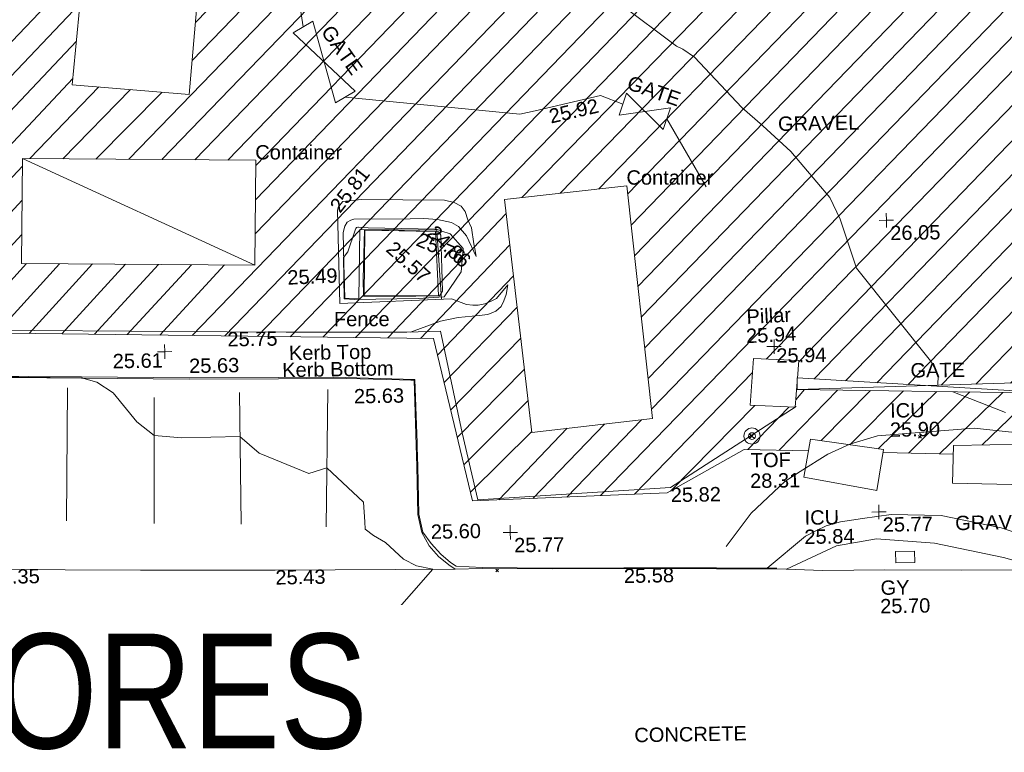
# Model space of a CAD drawing. Header units: millimetres. Extents: x -290717 to 520720, y -88450 to 287762.
# Tile 168 of 197: x -134881 to -109149, y 171987 to 191141. Entities that reach past the tile are written whole.
import ezdxf

# ---------------------------------------------------------------- set-up
doc = ezdxf.new("R2010")
doc.units = ezdxf.units.MM
doc.linetypes.add('IMPORT-UG_ELEC_STREET LIGHTING_QLB2 _2_', pattern=[2700, 1500, -300.0000000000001, 0, -250, 150, -300.0000000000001, 0, -200])
for name, color, linetype, lineweight, true_color in [('00__TOPO__TOP_OF_FENCE_SYMBOL', 7, 'Continuous', 9, 0x666666), ('00_TOPO_FENCE', 7, 'Continuous', 9, 0x3f7f4f), ('00_TOPO_GATE', 7, 'Continuous', 9, 0xa50000), ('00_TOPO_KERB_BOTTOM', 1, 'Continuous', 9, 0xff0000), ('00_TOPO_KERB_TOP', 7, 'Continuous', 9, 0xa500a5), ('00_TOPO_LEVEL_SPOT', 7, 'Continuous', 9, 0x666666), ('00_TOPO_ROAD_MARKING_WHITE_CONTINUOUS', 7, 'Continuous', 9, 0x999999), ('00_TOPO_SERV_GULLY', 7, 'Continuous', 9, 0x5252a5), ('00_TOPO_SERV_IC', 5, 'Continuous', 9, 0x0000ff), ('00_TOPO_TOP_OF_FENCE', 7, 'Continuous', 9, 0x666666), ('00_UAV_FENCE', 7, 'Continuous', 9, 0x264c2f), ('00_UAV_FORM_LINES', 7, 'Continuous', 9, 0x666666), ('00_UAV_GATE', 7, 'Continuous', 9, 0xa50000), ('00_UAV_LEVEL_SPOT', 7, 'Continuous', 9, 0x666666), ('00_UAV_SLOPE_BOTTOM', 30, 'Continuous', 9, 0xff7f00), ('00_UAV_SLOPE_TOP', 40, 'Continuous', 9, 0xffbf00), ('01_DTM_CONTOUR_MJR', 7, 'Continuous', 9, 0x7f3f00), ('01_DTM_CONTOUR_MNR', 7, 'Continuous', 9, 0xa5a552), ('12333-PUM-2D-U-0001-C01 - Rev2_REVIT IMPORT_dwg', 7, 'Continuous', 9, 0x767676), ('PUM-UNABLE TO SURVEY', 190, 'Continuous', 9, 0x7f00ff)]:
    doc.layers.add(name, color=color, linetype=linetype, lineweight=lineweight, true_color=true_color)
for name, color, linetype, lineweight in [('00_TOPO_PILLAR', 7, 'Continuous', 9), ('00_TOPO_ROAD_EDGE', 7, 'Continuous', 9), ('00_TOPO_SURFACE', 7, 'Continuous', 9), ('00_TOPO_SURVEY_TEXT', 7, 'Continuous', 9), ('00_UAV_CONTAINER', 7, 'Continuous', 9), ('A_RHA_Text', 7, 'Continuous', 9), ('GEN-TEXT', 7, 'Continuous', 9)]:
    doc.layers.add(name, color=color, linetype=linetype, lineweight=lineweight)
doc.styles.add('Arial Narrow', font='ARIALN.TTF', dxfattribs={"height": 3000})
doc.styles.add('Swis721 Lt BT_2', font='swissl.ttf', dxfattribs={"height": 375})

# ---------------------------------------------------------------- blocks, each defined once
blk = doc.blocks.new('12333-PUM-2D-U-0001-C01 - Rev2_REVIT IMPORT_dwg__U38-2077188-Site Location Plan Existing')
at = {"layer": '00_TOPO_GATE', "color": 9, "true_color": 0xe1aaaa}
for p, q in [((-13178.69442443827, 2833.765402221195), (-13291.74101257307, 2244.511253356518)), ((-56.52334856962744, -294.6270744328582), (-13178.69442443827, 2833.765402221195)), ((56.52334857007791, 294.6270744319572), (-13178.69442443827, 2833.765402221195)), ((56.52334857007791, 294.6270744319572), (-13291.74101257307, 2244.511253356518)), ((56.52334857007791, 294.6270744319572), (-56.52334856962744, -294.6270744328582))]:
    blk.add_line(p, q, dxfattribs=at)
blk = doc.blocks.new('12333-PUM-2D-U-0001-C01 - Rev2_REVIT IMPORT_dwg_MM-2077200-Site Location Plan Existing')
at = {"layer": '00_TOPO_LEVEL_SPOT', "color": 254, "true_color": 0xcccccc, "flags": 128}
for points in [[(0, -500.0000000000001), (0, 0), (-500.0000000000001, 0)], [(500.0000000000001, 0), (0, 0), (0, 500.0000000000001)]]:
    blk.add_lwpolyline(points, dxfattribs=at)
blk = doc.blocks.new('12333-PUM-2D-U-0001-C01 - Rev2_REVIT IMPORT_dwg_MSL_Node_LineworkTOF-2077201-Site Location Plan Existing')
at = {"layer": '00__TOPO__TOP_OF_FENCE_SYMBOL', "color": 254, "true_color": 0xcccccc, "flags": 128}
for points in [[(165.3591892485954, 165.3591892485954), (0, 0), (-165.3591892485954, 165.3591892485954)], [(165.3591892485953, -165.3591892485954), (0, 0), (-165.3591892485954, -165.3591892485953)]]:
    blk.add_lwpolyline(points, dxfattribs=at)
at = {"layer": '00__TOPO__TOP_OF_FENCE_SYMBOL', "color": 254, "true_color": 0xcccccc}
for radius in [562.5594001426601, 233.853208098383]:
    blk.add_circle((0, 0), radius, dxfattribs=at)
blk = doc.blocks.new('12333-PUM-2D-U-0001-C01 - Rev2_REVIT IMPORT_dwg__U54-2077584-Site Location Plan Existing')
at = {"layer": '00_UAV_GATE', "color": 9, "true_color": 0xe1aaaa, "flags": 128}
blk.add_lwpolyline([(259.918703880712, 149.8074343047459), (-259.918703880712, -149.8074343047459), (-808.081296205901, 2002.807434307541), (-1327.918703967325, 1703.192565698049)], close=True, dxfattribs=at)
blk = doc.blocks.new('12333-PUM-2D-U-0001-C01 - Rev2_REVIT IMPORT_dwg__U55-2077585-Site Location Plan Existing')
at = {"layer": '00_UAV_GATE', "color": 9, "true_color": 0xe1aaaa, "flags": 128}
blk.add_lwpolyline([(98.7193076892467, 283.2922489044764), (-98.7193076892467, -283.2922489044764), (-1046.28069232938, 682.2922488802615), (-1243.719307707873, 115.7077510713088)], close=True, dxfattribs=at)
blk = doc.blocks.new('12333-PUM-2D-U-0001-C01 - Rev2_REVIT IMPORT_dwg_UAV-2077255-Site Location Plan Existing')
at = {"layer": '00_UAV_LEVEL_SPOT', "color": 254, "true_color": 0xcccccc, "flags": 128}
for points in [[(0, -500.0000000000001), (0, 0), (-500.0000000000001, 0)], [(500.0000000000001, 0), (0, 0), (0, 500.0000000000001)]]:
    blk.add_lwpolyline(points, dxfattribs=at)
blk = doc.blocks.new('12333-PUM-2D-U-0001-C01 - Rev2_REVIT IMPORT_dwg_MGS62954_T2_Galway_ITM_3d_Rev1-2077680-Site Location Plan Existing')
at = {"layer": '00_TOPO_FENCE', "color": 254, "true_color": 0xcccccc, "flags": 128}
for points in [[(533768215.8416362, 725757536.2187309), (533768191.1803311, 725754320.3365005), (533768114.3010144, 725751238.9276832), (533768092.3385236, 725747529.8456814), (533768029.1240534, 725743793.2849807), (533768026.670091, 725740809.8511417), (533770682.0758315, 725740753.2846724), (533775716.3029948, 725740630.0719427), (533777256.9058492, 725740597.3050126)], [(533777256.9058492, 725740597.3050126), (533780410.0000001, 725740540.0000001), (533781290.0000001, 725740550.0000001), (533781810.0000002, 725737890.0000001), (533782190.0000002, 725736130.0000001), (533787230, 725736360), (533790543.8338392, 725738423.5059717)]]:
    blk.add_lwpolyline(points, dxfattribs=at)
at = {"layer": '00_TOPO_KERB_BOTTOM', "color": 254, "true_color": 0xcccccc, "flags": 128}
for points in [[(533777030.8193415, 725739383.3027772), (533774702.6522352, 725739416.7431731), (533771887.8192552, 725739492.5563607), (533769148.3387694, 725739565.8413721), (533768985.6986678, 725737944.0162284), (533768881.4666006, 725737001.3138921), (533768817.422602, 725736422.0830582), (533768759.0658089, 725735993.1946981), (533768666.2034228, 725735726.8088391), (533768521.620688, 725735467.8835813), (533768250.1211695, 725735141.4775566), (533767970.0943946, 725734901.1051308), (533767723.5565366, 725734747.2342867), (533767412.5540955, 725734608.8626469), (533767167.3907654, 725734580.9791515), (533767013.2531131, 725734578.510957)], [(533777030.8193415, 725739383.3027772), (533778480.1318207, 725739376.2280856), (533780192.693709, 725739299.414474), (533780488.3015579, 725739286.1555624), (533780576.7148977, 725739282.1899552), (533780612.1695091, 725737025.4009011), (533780613.5094235, 725735774.5946463), (533780707.7328865, 725735296.1719863), (533780891.3940538, 725734952.1166008), (533781134.9786265, 725734667.9130255), (533781396.3471891, 725734443.4531747), (533781565.6108043, 725734325.6999966), (533782271.6539423, 725734333.2239685), (533784095.8040208, 725734290.4343438), (533785968.5275233, 725734265.6638575), (533788392.3429466, 725734217.8914225), (533789967.6962662, 725734184.4622704)]]:
    blk.add_lwpolyline(points, dxfattribs=at)
at = {"layer": '00_TOPO_KERB_TOP', "color": 254, "true_color": 0xcccccc, "flags": 128}
for points in [[(533777031.2997264, 725739416.7478358), (533774703.3427336, 725739450.185214), (533771888.7173187, 725739525.9928113), (533769110.0306612, 725739588.6831944), (533768952.506247, 725737948.1758939), (533768784.2228561, 725736426.1764717), (533768726.3756067, 725736001.0329617), (533768635.5784435, 725735740.5714182), (533768493.9258204, 725735486.8935363), (533768226.2026983, 725735165.0276248), (533767950.2327813, 725734928.1375688), (533767707.8269275, 725734776.8456186), (533767403.6599629, 725734641.5152286), (533767165.2279491, 725734614.397315), (533767012.7175735, 725734611.955178)], [(533777031.2997264, 725739416.7478358), (533778480.6096353, 725739397.7868372), (533780597.9520019, 725739302.8175895), (533780624.0509872, 725737641.5413235), (533780625.7218232, 725737535.1877618), (533780633.7278359, 725737025.5817813), (533780635.0656792, 725735776.7088187), (533780734.9424093, 725735310.2387079), (533780944.039548, 725735005.2352853), (533781196.9338924, 725734722.3175406), (533781445.0329501, 725734500.7761945), (533781591.6533717, 725734405.9473867), (533782271.5408423, 725734354.79106), (533784096.1993784, 725734311.9895084), (533785968.8825052, 725734287.2195559), (533788392.7840458, 725734239.4454236), (533789966.9735032, 725734206.0409689)]]:
    blk.add_lwpolyline(points, dxfattribs=at)
at = {"layer": '00_TOPO_PILLAR', "color": 254, "true_color": 0xcccccc}
for p, q in [((533789458.2, 725739696.6), (533789343.9, 725738477.4)), ((533789458.2, 725739696.6), (533790639.3000001, 725739620.4000002)), ((533790639.3000001, 725739620.4000002), (533790596.7537403, 725739166.5732286)), ((533790587.7282701, 725739070.3015465), (533790525.0000001, 725738401.2)), ((533789343.9, 725738477.4), (533790525.0000001, 725738401.2))]:
    blk.add_line(p, q, dxfattribs=at)
at = {"layer": '00_TOPO_ROAD_EDGE', "color": 254, "true_color": 0xcccccc, "flags": 128}
blk.add_lwpolyline([(533789967.6962662, 725734184.4622704), (533791170.0000001, 725734120.0000001), (533792790.0000001, 725734110), (533794790.0000001, 725734070.0000002), (533797040.0000001, 725734040.0000001)], dxfattribs=at)
at = {"layer": '00_TOPO_ROAD_MARKING_WHITE_CONTINUOUS', "color": 254, "true_color": 0xcccccc}
for p, q in [((533771430.0000001, 725735769.9999999), (533771519.9999999, 725739239.9999999)), ((533778210.0000002, 725735490.0000006), (533778320.0000004, 725739080.0000007)), ((533773720.0000002, 725735660.0000004), (533773780.0000003, 725738950.0000002)), ((533775989.9999999, 725735600), (533776009.9999999, 725739039.9999999))]:
    blk.add_line(p, q, dxfattribs=at)
at = {"layer": '00_TOPO_SERV_GULLY', "color": 254, "true_color": 0xcccccc}
for p, q in [((533793077.7, 725734286.4000002), (533793077.7000001, 725734591.2000002)), ((533793573.0000001, 725734591.2), (533793077.7000001, 725734591.2000002)), ((533793573.0000001, 725734286.4000002), (533793573.0000001, 725734591.2)), ((533793077.7, 725734286.4000002), (533793573.0000001, 725734286.4000002))]:
    blk.add_line(p, q, dxfattribs=at)
at = {"layer": '00_TOPO_SERV_IC', "color": 254, "true_color": 0xcccccc}
for p, q in [((533790715.5, 725736572.4), (533790906.0000001, 725737563)), ((533792811.0000001, 725737258.2), (533790906.0000001, 725737563)), ((533792620.5000001, 725736191.4), (533792811.0000001, 725737258.2)), ((533794639.8000001, 725737334.4), (533794601.7, 725736343.8000001)), ((533794639.8000001, 725737334.4), (533796582.9000001, 725737334.4)), ((533790715.5, 725736572.4), (533792620.5000001, 725736191.4)), ((533794601.7, 725736343.8000001), (533796582.9000001, 725736267.6))]:
    blk.add_line(p, q, dxfattribs=at)
at = {"layer": '00_TOPO_SURFACE', "color": 254, "true_color": 0xcccccc}
blk.add_line((533776861.7767143, 725734384.2930613), (533781565.6108044, 725734325.6999966), dxfattribs=at)
at = {"layer": '00_TOPO_SURFACE', "color": 254, "true_color": 0xcccccc, "flags": 128}
blk.add_lwpolyline([(533767412.5540955, 725734608.8626469), (533769394.3667569, 725734529.2638137), (533773340.5916352, 725734440.2046175), (533776861.7767143, 725734384.2930611)], dxfattribs=at)
at = {"layer": '00_UAV_CONTAINER', "color": 254, "true_color": 0xcccccc}
for p, q in [((533771779.8, 725747164.2000002), (533772465.6000001, 725753260.2000002)), ((533775475.5, 725752955.4000002), (533774827.8000001, 725746859.4)), ((533771779.8, 725747164.2000002), (533774827.8000001, 725746859.4)), ((533770446.3000001, 725745259.2), (533770370.1000001, 725742516.0000001)), ((533770446.3000001, 725745259.2), (533776542.3000001, 725745106.8000001)), ((533770446.3000001, 725745259.2), (533776466.1000001, 725742363.6)), ((533776542.3000001, 725745106.8000001), (533776466.1000001, 725742363.6)), ((533783019.3000001, 725743963.8000001), (533786219.7, 725744268.6000001)), ((533786219.7, 725744268.6000001), (533786791.2, 725738172.6000001)), ((533783628.9000001, 725737867.8000001), (533783019.3000001, 725743963.8000001)), ((533776466.1000001, 725742363.6), (533770370.1000001, 725742516.0000001)), ((533783628.9000001, 725737867.8000001), (533786791.2, 725738172.6000001))]:
    blk.add_line(p, q, dxfattribs=at)
at = {"layer": '00_UAV_FENCE', "color": 254, "true_color": 0xcccccc}
blk.add_line((533787301.2425001, 725746004.0455002), (533788294.2425001, 725744208.0455002), dxfattribs=at)
at = {"layer": '00_UAV_FENCE', "color": 254, "true_color": 0xcccccc, "flags": 128}
for points in [[(533775490.0979891, 725752926.7992502), (533777444.2425, 725752922.0455002), (533777550.2425001, 725750676.0455), (533777658.2637795, 725749886.1398944), (533777838.2425001, 725748570.0455003)], [(533778906.2425001, 725746717.0455002), (533783463.2425002, 725746186.0455002), (533783866.1204473, 725746271.9953365), (533785577.2425001, 725746637.0455002), (533786156.2425001, 725746403.0455003)]]:
    blk.add_lwpolyline(points, dxfattribs=at)
at = {"layer": '00_UAV_FORM_LINES', "color": 254, "true_color": 0xcccccc, "flags": 128}
for points in [[(533780500.9825579, 725740541.0338928), (533781296.4210001, 725740814.451), (533781757.4210001, 725740902.451), (533782306.4210001, 725740945.4510001), (533782531.4210001, 725740970.4510001), (533782744.4210001, 725741048.4510001), (533782888.421, 725741173.4510001), (533782959.421, 725741321.4510001), (533783025.4210001, 725741482.4510001), (533783073.4210001, 725741735.4510001)], [(533783073.4210001, 725741735.4510001), (533782766.421, 725741386.4510001), (533782623.4210001, 725741317.4510001), (533782462.421, 725741245.4510001), (533782287.4210001, 725741213.4510001), (533782149.4210001, 725741220.451), (533781981.421, 725741243.4510001), (533781588.4209999, 725741397.451)], [(533788658.6460001, 725734793.3114998), (533789325.646, 725735653.3115), (533790215.6460001, 725736465.3114998), (533790618.646, 725736725.3115), (533791350.646, 725737158.3114998), (533791936.646, 725737412.3115001), (533792655.6460002, 725737620.3115), (533795189.6460001, 725737772.3115), (533796249.646, 725737640.3115001), (533796749.646, 725737454.3115001), (533797280.0000001, 725737000)], [(533798173.8308372, 725734085.7599543), (533796814.6460001, 725734821.3115), (533795846.6460001, 725735161.3115), (533794288.6460001, 725735503.3115001), (533792979.6460001, 725735557.3115), (533792229.6460001, 725735463.3115), (533791657.6460001, 725735383.3115), (533791278.6460001, 725735288.3114998), (533791018.6460001, 725735170.3115001), (533790736.6460002, 725735031.3115), (533789715.056088, 725734211.3866811)], [(533790221.0492393, 725734170.8785915), (533791538.6460001, 725734763.3115), (533792588.646, 725734926.3115), (533794099.6460001, 725734784.3115), (533795896.6460001, 725734380.3115001), (533797040.0000001, 725734040.0000001)]]:
    blk.add_lwpolyline(points, dxfattribs=at)
at = {"layer": '00_UAV_SLOPE_BOTTOM', "color": 254, "true_color": 0xcccccc}
blk.add_line((533778803.4210002, 725741460.4510001), (533779171.4210002, 725741446.4510002), dxfattribs=at)
at = {"layer": '00_UAV_SLOPE_BOTTOM', "color": 254, "true_color": 0xcccccc, "flags": 128}
blk.add_lwpolyline([(533782252.4210001, 725742491.4510001), (533782010.421, 725743033.4510002), (533781805.4210001, 725743282.451), (533781625.4209999, 725743390.451), (533781257.4210001, 725743473.451), (533780908.4210001, 725743509.451), (533780548.4210001, 725743508.451), (533779072.421, 725743519.4510001), (533778993.4210001, 725743498.4510001), (533778897.4209999, 725743442.4510001), (533778833.4210001, 725743344.4510002), (533778791.4210001, 725743179.451), (533778797.1321386, 725742361.3304015), (533778803.4210001, 725741460.4510001)], dxfattribs=at)
blk.add_lwpolyline([(533781253.6492192, 725741491.4698701), (533779312.421, 725741511.4510002), (533779359.421, 725743232.4510001), (533780695.2192271, 725743179.5409238), (533781202.4210001, 725743159.4510001)], close=True, dxfattribs=at)
at = {"layer": '00_UAV_SLOPE_TOP', "color": 254, "true_color": 0xcccccc, "flags": 128}
for points in [[(533781588.4209999, 725741397.451), (533778666.4210001, 725741325.4510001), (533778654.5103439, 725743396.203645), (533778652.4209999, 725743759.4510001), (533778669.4209999, 725743832.4510002), (533778745.4209999, 725743929.451), (533778797.4210001, 725743985.4510001), (533779271.4210001, 725744032.4510001), (533781455.4210001, 725743973.451), (533781705.4210001, 725743907.451), (533781887.4210001, 725743812.4510003), (533781987.4210001, 725743672.451), (533782052.421, 725743454.4510001), (533782142.4209999, 725743239.451), (533782197.421, 725742821.4510002), (533782226.9365867, 725742644.3574799), (533782252.4210001, 725742491.4510001)], [(533779171.4210001, 725741446.4510002), (533779225.4210001, 725743248.451), (533781235.4210001, 725743198.451), (533781298.0227839, 725742017.7954026), (533781331.2512404, 725741391.1141682)]]:
    blk.add_lwpolyline(points, dxfattribs=at)
at = {"layer": '01_DTM_CONTOUR_MJR', "color": 254, "true_color": 0xcccccc, "flags": 128}
blk.add_lwpolyline([(533781279.3366275, 725743147.2669612), (533781204.1935484, 725743164.1935484), (533779580.3125001, 725743226.4843752), (533779344.5238097, 725743232.3809526), (533779289.2446634, 725741961.4285715), (533779290.9090909, 725741501.818182), (533780660.6199461, 725741478.6657683), (533781280.6944446, 725741481.8750001), (533781356.0113451, 725741596.0113449), (533781344.9622474, 725743067.5002801)], close=True, dxfattribs=at)
at = {"layer": '01_DTM_CONTOUR_MNR', "color": 254, "true_color": 0xcccccc, "flags": 128}
for points in [[(533779808.4716758, 725728701.1670165), (533777640.0000001, 725731280), (533779339.9611064, 725732527.4276223), (533780980, 725734340.0000001), (533780550.903334, 725734428.7784582), (533780217.4741831, 725734608.025179), (533779751.7914492, 725735057.0311685), (533779442.6030639, 725735241.6396812), (533779228.6502582, 725735412.5825806), (533779223.1329766, 725735608.1988474), (533779195.6341007, 725736122.4485481), (533778260.0000001, 725737030), (533777785.0896428, 725736890.7638049), (533776497.3025271, 725737443.8495697), (533776000.0000001, 725737890.0000001), (533774481.9698702, 725737885.928025), (533773760, 725737960.0000001), (533773315.9353429, 725738322.0316557), (533772709.9732827, 725739087.3043134), (533772288.7812501, 725739376.0625002), (533771890.0000001, 725739494.0000002), (533769424.0000001, 725739566.0000001)], [(533794260.7281993, 725738914.0193841), (533794273.9622372, 725739168.8027786), (533794111.5882424, 725739511.1208124), (533792189.4213799, 725742015.2092469), (533791781.3431085, 725743296.4868037), (533791523.5057496, 725743869.9922525), (533790524.7149302, 725745093.9909791), (533789806.5879057, 725745776.1959212), (533789263.2244566, 725746263.4358697), (533788048.6597682, 725747603.3244592), (533787745.5360211, 725747810.9175167), (533787586.9364228, 725747893.4550292), (533786118.1541649, 725749033.2032273)], [(533796013.9402775, 725738168.431214), (533794648.5188773, 725738737.9487108)]]:
    blk.add_lwpolyline(points, dxfattribs=at)
blk.add_lwpolyline([(533781586.6092578, 725743097.9516007), (533781372.3269231, 725743170.7849652), (533781273.1171649, 725743204.6480232), (533781241.3180113, 725743217.7931521), (533781216.662531, 725743221.9230771), (533781190.5114793, 725743222.2339733), (533779444.5487074, 725743292.2595941), (533779195.0527045, 725743308.9735614), (533779172.6174497, 725743309.77349), (533779142.0324007, 725743300.6480119), (533779120.3254974, 725743274.676763), (533779104.8146665, 725743230.0841515), (533778901.5581194, 725742672.116983), (533778790.0000001, 725742520), (533778785.5555555, 725741445.5555556), (533779058.6895916, 725741423.2855022), (533780721.8075545, 725741417.9378605), (533781398.7500002, 725741450.6250002), (533781853.7160243, 725742093.7160243), (533781919.5663532, 725742700.8481367)], close=True, dxfattribs=at)
for name, p in [('12333-PUM-2D-U-0001-C01 - Rev2_REVIT IMPORT_dwg__U54-2077584-Site Location Plan Existing', (533778906.2425001, 725746717.0455)), ('12333-PUM-2D-U-0001-C01 - Rev2_REVIT IMPORT_dwg__U55-2077585-Site Location Plan Existing', (533787301.2425001, 725746004.0455002))]:
    blk.add_blockref(name, p)
at = {"xscale": 0.375, "yscale": 0.375, "zscale": 0.375}
for name, p in [('12333-PUM-2D-U-0001-C01 - Rev2_REVIT IMPORT_dwg_MM-2077200-Site Location Plan Existing', (533792990, 725743250)), ('12333-PUM-2D-U-0001-C01 - Rev2_REVIT IMPORT_dwg_MM-2077200-Site Location Plan Existing', (533774073.6066707, 725740141.725558)), ('12333-PUM-2D-U-0001-C01 - Rev2_REVIT IMPORT_dwg_UAV-2077255-Site Location Plan Existing', (533790000.0000001, 725740000)), ('12333-PUM-2D-U-0001-C01 - Rev2_REVIT IMPORT_dwg_MSL_Node_LineworkTOF-2077201-Site Location Plan Existing', (533789380, 725737670)), ('12333-PUM-2D-U-0001-C01 - Rev2_REVIT IMPORT_dwg_MM-2077200-Site Location Plan Existing', (533792660.0000001, 725735630)), ('12333-PUM-2D-U-0001-C01 - Rev2_REVIT IMPORT_dwg_MM-2077200-Site Location Plan Existing', (533783020.0000001, 725735260.0000001))]:
    blk.add_blockref(name, p, dxfattribs=at)
at = {"xscale": 0.4999999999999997, "yscale": 0.4999999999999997, "zscale": 0.4999999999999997, "rotation": 189.0402015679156}
blk.add_blockref('12333-PUM-2D-U-0001-C01 - Rev2_REVIT IMPORT_dwg__U38-2077188-Site Location Plan Existing', (533790586.0379875, 725739017.1036488), dxfattribs=at)
at = {"layer": '00_TOPO_FENCE', "color": 251, "true_color": 0x666666, "insert": (533778513.116309, 725741107.7003158), "char_height": 375, "width": 1681.10932225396, "attachment_point": 1, "rotation": 358.99552395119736, "line_spacing_factor": 1.005061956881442, "style": 'Swis721 Lt BT_2'}
blk.add_mtext('Fence', dxfattribs=at)
at = {"layer": '00_TOPO_FENCE', "color": 251, "true_color": 0x666666, "char_height": 375, "width": 1495.902363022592, "attachment_point": 1, "line_spacing_factor": 1.005061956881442, "style": 'Swis721 Lt BT_2'}
for s, insert in [('25.75', (533775716.3, 725740625.3296078)), ('25.82', (533787230, 725736355.2296079))]:
    blk.add_mtext(s, dxfattribs=dict(at, insert=insert))
at = {"layer": '00_TOPO_GATE', "color": 251, "true_color": 0x666666, "insert": (533793552.4438846, 725739503.3623142), "char_height": 375, "width": 1567.13580888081, "attachment_point": 1, "rotation": 359.5437544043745, "line_spacing_factor": 1.005061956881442, "style": 'Swis721 Lt BT_2'}
blk.add_mtext('GATE', dxfattribs=at)
at = {"layer": '00_TOPO_KERB_BOTTOM', "color": 251, "true_color": 0x666666, "char_height": 375, "attachment_point": 1, "line_spacing_factor": 1.005061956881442, "style": 'Swis721 Lt BT_2'}
for s, insert, width in [('Kerb Bottom', (533777134.3115067, 725739796.8824922), 3414.456504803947), ('25.63', (533778996.6105365, 725739078.8577628), 1495.902363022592), ('25.58', (533785968.5000001, 725734260.9296079), 1495.902363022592)]:
    blk.add_mtext(s, dxfattribs=dict(at, insert=insert, width=width))
at = {"layer": '00_TOPO_KERB_TOP', "color": 251, "true_color": 0x666666, "char_height": 375, "attachment_point": 1, "line_spacing_factor": 1.005061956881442, "style": 'Swis721 Lt BT_2'}
for s, insert, width in [('Kerb Top', (533777316.8086231, 725740239.6349388), 2493.170605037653), ('25.63', (533774703.3000002, 725739948.5925018), 1495.902363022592), ('25.60', (533780944.0000001, 725735503.5925016), 1495.902363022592)]:
    blk.add_mtext(s, dxfattribs=dict(at, insert=insert, width=width))
at = {"layer": '00_TOPO_LEVEL_SPOT', "char_height": 375, "width": 1495.902363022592, "attachment_point": 1, "line_spacing_factor": 1.005061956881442, "style": 'Swis721 Lt BT_2'}
for s, insert in [('26.05', (533793085.0808528, 725743102.6102245)), ('25.61', (533772709.2119554, 725740106.5080917)), ('25.77', (533792755.0808528, 725735482.6102245)), ('25.77', (533783115.0808529, 725735112.6102244))]:
    blk.add_mtext(s, dxfattribs=dict(at, insert=insert))
at = {"layer": '00_TOPO_PILLAR', "color": 251, "true_color": 0x666666, "char_height": 375, "attachment_point": 1, "line_spacing_factor": 1.005061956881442, "style": 'Swis721 Lt BT_2'}
for s, insert, width, rotation in [('Pillar', (533789283.5431854, 725740977.3559636), 1291.699818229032, 1.944979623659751), ('25.94', (533789263.8145338, 725740474.596243), 1495.902363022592, 1.9449796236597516)]:
    blk.add_mtext(s, dxfattribs=dict(at, insert=insert, width=width, rotation=rotation))
at = {"layer": '00_TOPO_SERV_GULLY', "color": 251, "true_color": 0x666666, "char_height": 375, "attachment_point": 1, "line_spacing_factor": 1.005061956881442, "style": 'Swis721 Lt BT_2'}
for s, insert, width in [('GY', (533792668.9672744, 725733833.8744501), 821.5590755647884), ('25.70', (533792651.3916037, 725733350.8517215), 1495.902363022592)]:
    blk.add_mtext(s, dxfattribs=dict(at, insert=insert, width=width))
at = {"layer": '00_TOPO_SERV_IC', "color": 251, "true_color": 0x666666, "char_height": 375, "attachment_point": 1, "line_spacing_factor": 1.005061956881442, "style": 'Swis721 Lt BT_2'}
for s, insert, width in [('ICU', (533793000.1341752, 725738461.2124461), 1021.012723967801), ('25.90', (533792986.2233503, 725737960.7540185), 1495.902363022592), ('ICU', (533790716.4335316, 725735699.9406078), 1021.012723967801), ('25.84', (533790702.5227067, 725735199.4821801), 1495.902363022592)]:
    blk.add_mtext(s, dxfattribs=dict(at, insert=insert, width=width))
at = {"layer": '00_TOPO_SURFACE', "color": 251, "true_color": 0x666666, "char_height": 375, "width": 1495.902363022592, "attachment_point": 1, "line_spacing_factor": 1.005061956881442, "style": 'Swis721 Lt BT_2'}
for s, insert in [('25.35', (533769394.4, 725734524.529608)), ('25.43', (533776861.8000001, 725734379.5296079))]:
    blk.add_mtext(s, dxfattribs=dict(at, insert=insert))
at = {"layer": '00_TOPO_SURVEY_TEXT', "color": 251, "true_color": 0x666666, "char_height": 375, "attachment_point": 1, "line_spacing_factor": 1.005061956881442, "style": 'Swis721 Lt BT_2'}
for s, insert, width in [('GRAVEL', (533790201.6346179, 725746007.766457), 2322.210334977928), ('GRAVEL', (533794648.9330522, 725735490.6089966), 2322.210334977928), ('CONCRETE', (533786169.1965672, 725730093.4383322), 3286.236302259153)]:
    blk.add_mtext(s, dxfattribs=dict(at, insert=insert, width=width))
at = {"layer": '00_TOPO_TOP_OF_FENCE', "char_height": 375, "attachment_point": 1, "line_spacing_factor": 1.005061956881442, "style": 'Swis721 Lt BT_2'}
for s, insert, width in [('TOF', (533789337.3916294, 725737225.2192161), 1163.479615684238), ('28.31', (533789308.9869518, 725736685.85208), 1495.902363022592)]:
    blk.add_mtext(s, dxfattribs=dict(at, insert=insert, width=width))
at = {"layer": '00_UAV_CONTAINER', "color": 251, "true_color": 0x666666, "char_height": 375, "width": 2621.390807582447, "attachment_point": 1, "rotation": 359.0296220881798, "line_spacing_factor": 1.005061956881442, "style": 'Swis721 Lt BT_2'}
for insert in [(533776532.0453042, 725745502.1296589), (533786220.5794306, 725744673.7518071)]:
    blk.add_mtext('Container', dxfattribs=dict(at, insert=insert))
at = {"layer": '00_UAV_FENCE', "color": 251, "true_color": 0x666666, "insert": (533784190.920893, 725746296.1962713), "char_height": 375, "width": 1495.902363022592, "attachment_point": 1, "rotation": 12.042920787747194, "line_spacing_factor": 1.005061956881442, "style": 'Swis721 Lt BT_2'}
blk.add_mtext('25.92', dxfattribs=at)
at = {"layer": '00_UAV_GATE', "color": 251, "true_color": 0x666666, "char_height": 375, "width": 1567.13580888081, "attachment_point": 1, "line_spacing_factor": 1.005061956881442, "style": 'Swis721 Lt BT_2'}
for insert, rotation in [((533778596.3827211, 725748643.8367612), 304.37210686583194), ((533786372.965557, 725747158.452428), 339.8368944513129)]:
    blk.add_mtext('GATE', dxfattribs=dict(at, insert=insert, rotation=rotation))
at = {"layer": '00_UAV_LEVEL_SPOT', "insert": (533790051.8765643, 725739949.1441548), "char_height": 375, "width": 1495.902363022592, "attachment_point": 1, "line_spacing_factor": 1.005061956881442, "style": 'Swis721 Lt BT_2'}
blk.add_mtext('25.94', dxfattribs=at)
at = {"layer": '00_UAV_SLOPE_BOTTOM', "color": 251, "true_color": 0x666666, "char_height": 375, "width": 1495.902363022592, "attachment_point": 1, "line_spacing_factor": 1.005061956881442, "style": 'Swis721 Lt BT_2'}
for s, insert, rotation in [('24.86', (533781220.4602579, 725743358.074462), 315.5586898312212), ('25.49', (533777306.4606128, 725742212.251438), 1.542643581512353)]:
    blk.add_mtext(s, dxfattribs=dict(at, insert=insert, rotation=rotation))
at = {"layer": '00_UAV_SLOPE_TOP', "color": 251, "true_color": 0x666666, "char_height": 375, "width": 1495.902363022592, "attachment_point": 1, "line_spacing_factor": 1.005061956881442, "style": 'Swis721 Lt BT_2'}
for s, insert, rotation in [('25.81', (533778425.2877172, 725743901.3861388), 51.19119234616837), ('25.57', (533780131.1373784, 725742960.5545772), 316.9015463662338), ('25.76', (533780816.0634058, 725743157.2050964), 335.84466053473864)]:
    blk.add_mtext(s, dxfattribs=dict(at, insert=insert, rotation=rotation))
blk = doc.blocks.new('12333-PUM-2D-U-0001-C01 - Rev2_REVIT IMPORT_dwg-1620468-Site Location Plan Existing')
at = {"layer": 'PUM-UNABLE TO SURVEY', "true_color": 0xffffd4}
h = blk.add_hatch(dxfattribs=at)
h.set_pattern_fill('FP_12', style=0, pattern_type=2)
h.set_pattern_definition([(45, (-533641079.65, -725615854.3560001), (-441.9417382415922, 441.9417382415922), [])])
h.paths.add_polyline_path([(140970.3501529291, 120250.643821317), (146061.3501528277, 120366.6438213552), (148088.3501528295, 121467.6438213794), (149767.1471665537, 121400.7882925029), (149826.3501528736, 121708.6438213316), (151731.3501528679, 121403.8438213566), (151716.938901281, 121323.140812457), (153551.3057732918, 121250.0899514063), (153560.1501529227, 121480.0438213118), (155503.2501529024, 121480.0438213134), (155503.2501529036, 121172.3567455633), (157605.3501529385, 121088.6438213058), (157065.3501529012, 144482.6438213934), (175086.350152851, 144480.6438212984), (176746.3501528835, 146023.6438213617), (172843.7316528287, 147528.9658213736), (173338.673991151, 175796.3692980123), (140026.0186528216, 176401.9833213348), (140028.2829734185, 176531.7061614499), (138356.741365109, 176568.5343297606), (138112.5926718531, 163525.9954559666), (137857.9316529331, 148319.2853214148), (137827.9418640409, 148319.8087951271), (137797.2156320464, 146678.3983150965), (130049.3501528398, 146808.6438212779), (127301.3501529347, 145010.6438213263), (126845.3501529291, 124909.6438213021), (140019.3501529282, 124510.6438213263), (140924.4375823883, 120456.3089638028)])
h.paths.add_polyline_path([(142549.2501529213, 122013.4438213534), (141939.6501528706, 128109.4438213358), (145140.0501528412, 128414.2438213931), (145711.5501528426, 122318.2438213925), (143523.3984173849, 122107.3376299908)])
h.paths.add_polyline_path([(156227.1501528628, 122394.4438213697), (156227.150152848, 122799.1296352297), (149501.6245217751, 123012.8231277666), (149504.5046405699, 123177.825023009), (149445.3501529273, 122546.8438213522), (148264.2501528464, 122623.0438213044), (148378.5501528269, 123842.2438212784), (149559.6501529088, 123766.0438214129), (149517.103893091, 123312.217049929), (152873.83384327, 123055.7519301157), (156227.1501528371, 123099.0105069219), (156227.1501528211, 123537.4438213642), (157370.1501528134, 123537.4438213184), (157370.1501528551, 122394.4438213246), (156679.799187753, 122394.4438213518)])
h.paths.add_polyline_path([(135386.450152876, 126509.2438213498), (129290.4501528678, 126661.6438214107), (129366.6501529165, 129404.8438213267), (135462.6501529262, 129252.4438213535)])
h.paths.add_polyline_path([(133748.1501528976, 131005.0438212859), (130700.1501528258, 131309.8438213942), (131385.9501528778, 137405.8438214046), (134395.8501528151, 137101.0438213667), (133774.8328443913, 131256.1750353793)])
h.paths.add_polyline_path([(123791.3501529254, 148495.6438213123), (125962.8758490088, 148831.2361022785), (126057.9078146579, 154829.4881495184), (124252.3501529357, 176312.6438213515), (119637.3501528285, 179332.6438213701), (91445.3501529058, 180677.6438213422), (91482.35015291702, 179887.643821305), (123767.2119867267, 148519.0968936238)])
h.paths.add_polyline_path([(195364.061714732, 187389.5906704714), (138295.3501528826, 199555.6438213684), (100054.3501528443, 198088.6438213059), (99954.35015286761, 197228.6438213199), (107251.4784825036, 197782.5141120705), (122069.3501528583, 198129.6438213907), (132241.3501528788, 197737.6438212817), (136290.3501528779, 198486.6438213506), (136971.651110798, 197569.6615461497), (136433.5006318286, 189862.6526837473), (173568.1456173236, 188304.2714601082), (173572.4321528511, 188602.423821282), (183059.4321529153, 188452.4238212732), (183056.4645273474, 188282.4086663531), (185602.4321528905, 188263.4238213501), (185594.3357990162, 187799.5840185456), (194908.7873000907, 187408.6965781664)])
at = {"layer": 'GEN-TEXT', "color": 253, "true_color": 0xaaaaaa}
for p, q in [((152653.9948137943, 121681.2884822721), (152724.7054919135, 121751.9991603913)), ((152724.7054919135, 121681.2884822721), (152653.9948137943, 121751.9991603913)), ((141547.9948137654, 118381.2884822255), (141618.7054918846, 118451.9991603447)), ((141618.7054918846, 118381.2884822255), (141547.9948137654, 118451.9991603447))]:
    blk.add_line(p, q, dxfattribs=at)
at = {"layer": 'PUM-UNABLE TO SURVEY', "color": 7, "true_color": 0xffffd4}
blk.add_line((153551.3057732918, 121250.0899514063), (151716.9389012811, 121323.140812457), dxfattribs=at)
at = {"layer": 'PUM-UNABLE TO SURVEY', "color": 7, "true_color": 0xffffd4, "flags": 128}
blk.add_lwpolyline([(149767.1471665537, 121400.7882925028), (148088.3501528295, 121467.6438213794), (146061.3501528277, 120366.6438213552), (140970.3501529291, 120250.643821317), (140019.3501529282, 124510.6438213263), (126845.3501529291, 124909.6438213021), (127301.3501529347, 145010.6438213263), (130049.3501528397, 146808.6438212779), (137797.2156320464, 146678.3983150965), (137827.9444721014, 148319.9481190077)], dxfattribs=at)
blk.add_blockref('12333-PUM-2D-U-0001-C01 - Rev2_REVIT IMPORT_dwg_MGS62954_T2_Galway_ITM_3d_Rev1-2077680-Site Location Plan Existing', (-533641079.6498471, -725615854.3561786))

msp = doc.modelspace()

# ---------------------------------------------------------------- block references
at = {"layer": '12333-PUM-2D-U-0001-C01 - Rev2_REVIT IMPORT_dwg', "color": 254, "linetype": 'IMPORT-UG_ELEC_STREET LIGHTING_QLB2 _2_', "true_color": 0xffd4d4, "rotation": 0.9999999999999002}
msp.add_blockref('12333-PUM-2D-U-0001-C01 - Rev2_REVIT IMPORT_dwg-1620468-Site Location Plan Existing', (-261895.0770586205, 55869.5817132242), dxfattribs=at)

# ---------------------------------------------------------------- next in the draw order: texts
at = {"layer": 'A_RHA_Text', "lineweight": 35, "insert": (-139914.2397497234, 175088.6947639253), "char_height": 3000, "width": 17316.45, "attachment_point": 1, "style": 'Arial Narrow', "bg_fill": 3, "box_fill_scale": 1.25, "bg_fill_color": 256, "bg_fill_true_color": 13158600, "bg_fill_transparency": 0}
msp.add_mtext('STORES', dxfattribs=at)

doc.saveas('drawing.dxf')
